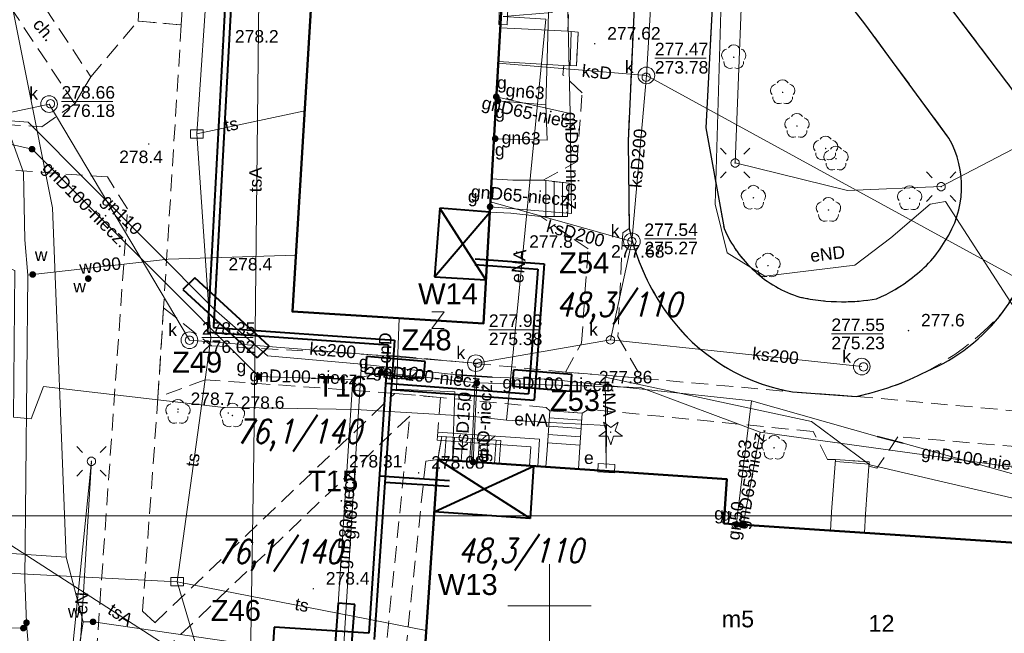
# Model space of a CAD drawing. Extents: x 0 to 6568752, y 0 to 5584302.
# Tile 37 of 57: x 6568468 to 6568527, y 5584098 to 5584135. Entities that reach past the tile are written whole.
import ezdxf
from ezdxf.enums import TextEntityAlignment as Align

# ---------------------------------------------------------------- set-up
doc = ezdxf.new("R2010")
doc.units = 0
doc.header["$PDSIZE"] = 0.75
for name, pattern in [('GAK', [3.5, 2, -0.7, 0.1, -0.7]), ('PRZER2-1', [1.5, 1, -0.5]), ('PRZER3-1', [2, 1.5, -0.5])]:
    doc.linetypes.add(name, pattern=pattern)
doc.layers.get('0').update_dxf_attribs({"linetype": 'CONTINUOUS'})
doc.layers.get('Defpoints').update_dxf_attribs({"linetype": 'CONTINUOUS'})
for name, color, linetype, lineweight in [('alarm', 51, 'CONTINUOUS', 50), ('EGBS', 7, 'CONTINUOUS', 18), ('EGBU', 7, 'CONTINUOUS', 50), ('EGBU_O', 7, 'CONTINUOUS', 50), ('GEPADR_O', 7, 'CONTINUOUS', 18), ('GEPPHC', 7, 'CONTINUOUS', 18), ('GUPPRZ_O', 7, 'CONTINUOUS', 18), ('OTDN', 7, 'CONTINUOUS', 18), ('OTKC', 7, 'CONTINUOUS', 18), ('OTKC_O', 7, 'CONTINUOUS', 18), ('OTKJ', 7, 'CONTINUOUS', 18), ('OTKK', 7, 'CONTINUOUS', 25), ('OTRN', 7, 'CONTINUOUS', 13), ('OTRN_O', 7, 'CONTINUOUS', 13), ('OTRS', 7, 'CONTINUOUS', 13), ('OTRS_O', 7, 'CONTINUOUS', 13), ('ramka sekcji', 7, 'CONTINUOUS', 18), ('siec', 7, 'GAK', 70), ('SUEO', 7, 'CONTINUOUS', 18), ('SULO', 7, 'CONTINUOUS', 35), ('SUPK', 7, 'CONTINUOUS', 18), ('SUPW', 7, 'CONTINUOUS', 18), ('SUPW_O', 7, 'CONTINUOUS', 18)]:
    doc.layers.add(name, color=color, linetype=linetype, lineweight=lineweight)
for name, color, linetype, lineweight, true_color in [('OTZG', 7, 'CONTINUOUS', 18, 0x008000), ('OTZL', 7, 'CONTINUOUS', 18, 0x008000), ('SUCP', 7, 'CONTINUOUS', 18, 0xd200d2), ('SUCP_O', 7, 'CONTINUOUS', 18, 0xd200d2), ('SUEP', 1, 'CONTINUOUS', 18, 0xff0000), ('SUEP_O', 1, 'CONTINUOUS', 18, 0xff0000), ('SUES', 1, 'CONTINUOUS', 18, 0xff0000), ('SUES_O', 1, 'CONTINUOUS', 18, 0xff0000), ('SUGP', 7, 'CONTINUOUS', 18, 0xbfbf00), ('SUGP_O', 7, 'CONTINUOUS', 18, 0xbfbf00), ('SUGU', 7, 'CONTINUOUS', 18, 0xbfbf00), ('SUGU_O', 7, 'CONTINUOUS', 18, 0xbfbf00), ('SUGW', 7, 'CONTINUOUS', 18, 0xbfbf00), ('SUGW_O', 7, 'CONTINUOUS', 18, 0xbfbf00), ('SUKP', 7, 'CONTINUOUS', 18, 0x803300), ('SUKP_O', 7, 'CONTINUOUS', 18, 0x803300), ('SUKS', 7, 'CONTINUOUS', 18, 0x803300), ('SUKS_O', 7, 'CONTINUOUS', 18, 0x803300), ('SUTP', 7, 'CONTINUOUS', 18, 0xff9100), ('SUTP_O', 7, 'CONTINUOUS', 18, 0xff9100), ('SUWP', 5, 'CONTINUOUS', 18, 0x0000ff), ('SUWP_O', 5, 'CONTINUOUS', 18, 0x0000ff), ('SUWW', 5, 'CONTINUOUS', 18, 0x0000ff), ('SUWW_O', 5, 'CONTINUOUS', 18, 0x0000ff)]:
    doc.layers.add(name, color=color, linetype=linetype, lineweight=lineweight, true_color=true_color)
doc.styles.add('Arial', font='arial.ttf')
doc.styles.add('GEO-INFO', font='arial.ttf')
doc.styles.add('UZBROJENIE', font='SIMPLEX.shx', dxfattribs={"width": 0.8, "oblique": 15.00003, "height": 0.9})
doc.dimstyles.get("Standard").update_dxf_attribs({"dimtxt": 0.18, "dimasz": 0.18, "dimexe": 0.18, "dimexo": 0.0625, "dimgap": 0.09, "dimtad": 0, "dimtih": 1, "dimtoh": 1, "dimdec": 4, "dimzin": 0, "dimdsep": 46, "dimtxsty": 'Standard', "dimcen": 0.09, "dimadec": 0, "dimazin": 0, "dimtfac": 1, "dimtdec": 4, "dimtofl": 0, "dimtmove": 0, "dimatfit": 3, "dimfxl": 0, "dimtolj": 1, "dimtzin": 0, "dimarcsym": 0})

# ---------------------------------------------------------------- blocks, each defined once
blk = doc.blocks.new('D_GSPRDL1')
blk.add_hatch(color=0).paths.add_polyline_path([(0, -0.045), (0.013906, -0.042798), (0.02645, -0.036406), (0.036406, -0.02645), (0.042798, -0.013906), (0.045, 0), (0.042798, 0.013906), (0.036406, 0.02645), (0.02645, 0.036406), (0.013906, 0.042798), (0, 0.045), (-0.013906, 0.042798), (-0.02645, 0.036406), (-0.036406, 0.02645), (-0.042798, 0.013906), (-0.045, 0), (-0.042798, -0.013906), (-0.036406, -0.02645), (-0.02645, -0.036406), (-0.013906, -0.042798)])
at = {"color": 0}
for points in [[(-0.324277, 0.563333), (-0.240553, 0.662679), (-0.127956, 0.727494), (0, 0.75), (0.127956, 0.727494), (0.240553, 0.662679), (0.324277, 0.563333)], [(-0.635969, -0.134326), (-0.70458, -0.024001), (-0.731429, 0.103115), (-0.713292, 0.231763), (-0.652348, 0.346501), (-0.55591, 0.433559), (-0.435555, 0.482485)], [(0.435555, 0.482485), (0.55591, 0.433559), (0.652348, 0.346501), (0.713292, 0.231763), (0.731429, 0.103115), (0.70458, -0.024001), (0.635969, -0.134326)], [(-0.068773, -0.646351), (-0.194901, -0.677512), (-0.324092, -0.663766), (-0.440839, -0.606763), (-0.531129, -0.513345), (-0.584125, -0.394725), (-0.593465, -0.265141)], [(0.593465, -0.265141), (0.584125, -0.394725), (0.531129, -0.513345), (0.440839, -0.606763), (0.324092, -0.663766), (0.194901, -0.677512), (0.068773, -0.646351)]]:
    blk.add_lwpolyline(points, dxfattribs=at)
blk = doc.blocks.new('D_GSPRDI1')
blk.add_hatch(color=0).paths.add_polyline_path([(0, -0.045), (0.013906, -0.042798), (0.02645, -0.036406), (0.036406, -0.02645), (0.042798, -0.013906), (0.045, 0), (0.042798, 0.013906), (0.036406, 0.02645), (0.02645, 0.036406), (0.013906, 0.042798), (0, 0.045), (-0.013906, 0.042798), (-0.02645, 0.036406), (-0.036406, 0.02645), (-0.042798, 0.013906), (-0.045, 0), (-0.042798, -0.013906), (-0.036406, -0.02645), (-0.02645, -0.036406), (-0.013906, -0.042798)])
at = {"color": 0}
blk.add_lwpolyline([(0.272471, 0.088531), (0.713338, -0.231778), (0.168396, -0.231778), (0, -0.750048), (-0.168396, -0.231778), (-0.713338, -0.231778), (-0.272471, 0.088531), (-0.440867, 0.606801), (0, 0.286493), (0.440867, 0.606801)], close=True, dxfattribs=at)
blk = doc.blocks.new('D_GSPWPN1')
blk.add_hatch(color=0).paths.add_polyline_path([(-0.045, 0), (-0.043467, -0.011647), (-0.038971, -0.0225), (-0.03182, -0.03182), (-0.0225, -0.038971), (-0.011647, -0.043467), (0, -0.045), (0.011647, -0.043467), (0.0225, -0.038971), (0.03182, -0.03182), (0.038971, -0.0225), (0.043467, -0.011647), (0.045, 0), (0.043467, 0.011647), (0.038971, 0.0225), (0.03182, 0.03182), (0.0225, 0.038971), (0.011647, 0.043467), (0, 0.045), (-0.011647, 0.043467), (-0.0225, 0.038971), (-0.03182, 0.03182), (-0.038971, 0.0225), (-0.043467, 0.011647)])
blk = doc.blocks.new('D_GSPWPS1')
blk.add_hatch(color=0).paths.add_polyline_path([(-0.045, 0), (-0.043467, -0.011647), (-0.038971, -0.0225), (-0.03182, -0.03182), (-0.0225, -0.038971), (-0.011647, -0.043467), (0, -0.045), (0.011647, -0.043467), (0.0225, -0.038971), (0.03182, -0.03182), (0.038971, -0.0225), (0.043467, -0.011647), (0.045, 0), (0.043467, 0.011647), (0.038971, 0.0225), (0.03182, 0.03182), (0.0225, 0.038971), (0.011647, 0.043467), (0, 0.045), (-0.011647, 0.043467), (-0.0225, 0.038971), (-0.03182, 0.03182), (-0.038971, 0.0225), (-0.043467, 0.011647)])
blk = doc.blocks.new('D_GUPIKP1_3')
at = {"color": 0}
blk.add_lwpolyline([(0.375, -0.25), (-0.375, -0.25), (-0.375, 0.25), (0.375, 0.25)], close=True, dxfattribs=at)
blk = doc.blocks.new('D_GUPWZA1')
blk.add_hatch(color=0).paths.add_polyline_path([(-0.2, 0), (-0.193185, -0.051764), (-0.173205, -0.1), (-0.141421, -0.141421), (-0.1, -0.173205), (-0.051764, -0.193185), (0, -0.2), (0.051764, -0.193185), (0.1, -0.173205), (0.141421, -0.141421), (0.173205, -0.1), (0.193185, -0.051764), (0.2, 0), (0.193185, 0.051764), (0.173205, 0.1), (0.141421, 0.141421), (0.1, 0.173205), (0.051764, 0.193185), (0, 0.2), (-0.051764, 0.193185), (-0.1, 0.173205), (-0.141421, 0.141421), (-0.173205, 0.1), (-0.193185, 0.051764)])
blk = doc.blocks.new('D_GUPESE1')
at = {"color": 0}
blk.add_lwpolyline([(-0.5, -0.25), (-0.5, 0.25), (0.5, 0.25), (0.5, -0.25)], close=True, dxfattribs=at)
blk = doc.blocks.new('D_GUPIWZ1_1')
at = {"color": 0}
blk.add_lwpolyline([(0, 0.25), (0.064705, 0.241481), (0.125, 0.216506), (0.176777, 0.176777), (0.216506, 0.125), (0.241481, 0.064705), (0.25, 0), (0.241481, -0.064705), (0.216506, -0.125), (0.176777, -0.176777), (0.125, -0.216506), (0.064705, -0.241481), (0, -0.25), (-0.064705, -0.241481), (-0.125, -0.216506), (-0.176777, -0.176777), (-0.216506, -0.125), (-0.241481, -0.064705), (-0.25, 0), (-0.241481, 0.064705), (-0.216506, 0.125), (-0.176777, 0.176777), (-0.125, 0.216506), (-0.064705, 0.241481)], close=True, dxfattribs=at)
blk = doc.blocks.new('D_GUPKSD1_1')
at = {"color": 0}
blk.add_lwpolyline([(0, 0.25), (0.064705, 0.241481), (0.125, 0.216506), (0.176777, 0.176777), (0.216506, 0.125), (0.241481, 0.064705), (0.25, 0), (0.241481, -0.064705), (0.216506, -0.125), (0.176777, -0.176777), (0.125, -0.216506), (0.064705, -0.241481), (0, -0.25), (-0.064705, -0.241481), (-0.125, -0.216506), (-0.176777, -0.176777), (-0.216506, -0.125), (-0.241481, -0.064705), (-0.25, 0), (-0.241481, 0.064705), (-0.216506, 0.125), (-0.176777, 0.176777), (-0.125, 0.216506), (-0.064705, 0.241481)], close=True, dxfattribs=at)
blk = doc.blocks.new('D_GUPGZA1')
blk.add_hatch(color=0).paths.add_polyline_path([(-0.2, 0), (-0.193185, -0.051764), (-0.173205, -0.1), (-0.141421, -0.141421), (-0.1, -0.173205), (-0.051764, -0.193185), (0, -0.2), (0.051764, -0.193185), (0.1, -0.173205), (0.141421, -0.141421), (0.173205, -0.1), (0.193185, -0.051764), (0.2, 0), (0.193185, 0.051764), (0.173205, 0.1), (0.141421, 0.141421), (0.1, 0.173205), (0.051764, 0.193185), (0, 0.2), (-0.051764, 0.193185), (-0.1, 0.173205), (-0.141421, 0.141421), (-0.173205, 0.1), (-0.193185, 0.051764)])
blk = doc.blocks.new('D_GUPGUT1')
blk.add_hatch(color=0).paths.add_polyline_path([(-0.2, 0), (-0.193185, -0.051764), (-0.173205, -0.1), (-0.141421, -0.141421), (-0.1, -0.173205), (-0.051764, -0.193185), (0, -0.2), (0.051764, -0.193185), (0.1, -0.173205), (0.141421, -0.141421), (0.173205, -0.1), (0.193185, -0.051764), (0.2, 0), (0.193185, 0.051764), (0.173205, 0.1), (0.141421, 0.141421), (0.1, 0.173205), (0.051764, 0.193185), (0, 0.2), (-0.051764, 0.193185), (-0.1, 0.173205), (-0.141421, 0.141421), (-0.173205, 0.1), (-0.193185, 0.051764)])
blk = doc.blocks.new('D_GEPPHC1')
at = {"color": 0}
blk.add_lwpolyline([(-0.375, 0.5), (0.375, 0.5), (-0.375, -0.5), (0.375, -0.5)], dxfattribs=at)
blk = doc.blocks.new('D_ODTN_1')
at = {"color": 0}
for points in [[(-0.5, -0.25), (0, 0.25)], [(0, -0.25), (0.5, 0.25)]]:
    blk.add_lwpolyline(points, dxfattribs=at)
blk = doc.blocks.new('D_GSLDSO2')
at = {"color": 0}
blk.add_lwpolyline([(0, 0.25), (0, -0.25)], dxfattribs=at)
blk = doc.blocks.new('D_GUPELA2')
blk.add_hatch(color=0).paths.add_polyline_path([(-0.001087, 0.044987), (0.011881, 0.043403), (0.021281, 0.03965), (0.030065, 0.033482), (0.038133, 0.023893), (0.043117, 0.012881), (0.044986, 0.001113), (0.044323, -0.007777), (0.040557, -0.019497), (0.033417, -0.030138), (0.024849, -0.037517), (0.013788, -0.042836), (0.002013, -0.044955), (-0.00982, -0.043916), (-0.020466, -0.040077), (-0.029541, -0.033946), (-0.036867, -0.025804), (-0.04187, -0.01649), (-0.04461, -0.005909), (-0.044532, 0.006476), (-0.041285, 0.017903), (-0.034764, 0.028574), (-0.024479, 0.03776), (-0.013449, 0.042943)])
at = {"color": 0}
for points in [[(-0.883883, 0.883883), (-0.53033, 0.53033)], [(0.883883, 0.883883), (0.53033, 0.53033)], [(-0.883883, -0.883883), (-0.53033, -0.53033)], [(0.883883, -0.883883), (0.53033, -0.53033)]]:
    blk.add_lwpolyline(points, dxfattribs=at)
blk = doc.blocks.new('D_GUPELA1')
at = {"color": 0}
blk.add_lwpolyline([(0, 0.25), (0.064705, 0.241481), (0.125, 0.216506), (0.176777, 0.176777), (0.216506, 0.125), (0.241481, 0.064705), (0.25, 0), (0.241481, -0.064705), (0.216506, -0.125), (0.176777, -0.176777), (0.125, -0.216506), (0.064705, -0.241481), (0, -0.25), (-0.064705, -0.241481), (-0.125, -0.216506), (-0.176777, -0.176777), (-0.216506, -0.125), (-0.241481, -0.064705), (-0.25, 0), (-0.241481, 0.064705), (-0.216506, 0.125), (-0.176777, 0.176777), (-0.125, 0.216506), (-0.064705, 0.241481)], close=True, dxfattribs=at)
blk = doc.blocks.new('*D45')
at = {"layer": 'Defpoints', "color": 0, "lineweight": 40}
for p in [(6568647.5, 5584150), (6568650, 5584150), (0, 0)]:
    blk.add_point(p, dxfattribs=at)
at = {"layer": 'ramka sekcji', "color": 0, "lineweight": -2}
blk.add_line((6568649.938, 5584150), (6568647.5, 5584150), dxfattribs=at)
at = {"layer": 'ramka sekcji', "color": 0, "insert": (6568644.106, 5584150), "char_height": 0.75, "attachment_point": 5, "style": 'GEO-INFO'}
blk.add_mtext('\\A1;5584150.0000', dxfattribs=at)
blk = doc.blocks.new('*D46')
at = {"layer": 'Defpoints', "color": 0, "lineweight": 40}
for p in [(6568650, 5584152.5), (6568650, 5584150), (0, 0)]:
    blk.add_point(p, dxfattribs=at)
at = {"layer": 'ramka sekcji', "color": 0, "lineweight": -2}
blk.add_line((6568650, 5584150.062), (6568650, 5584152.5), dxfattribs=at)
at = {"layer": 'ramka sekcji', "color": 0, "insert": (6568650, 5584155.896), "char_height": 0.75, "attachment_point": 5, "rotation": 90, "style": 'GEO-INFO'}
blk.add_mtext('\\A1;6568650.0000', dxfattribs=at)

msp = doc.modelspace()

# ---------------------------------------------------------------- linework, layer by layer
at = {"layer": 'EGBS', "color": 0, "linetype": 'Continuous', "lineweight": 18, "elevation": 10.18}
for points in [[(6568501.73, 5584134.44), (6568501.62, 5584132.41), (6568500.87, 5584132.43), (6568498.2, 5584132.6), (6568496.93479, 5584132.66956), (6568497.04907, 5584134.69982), (6568498.32, 5584134.63), (6568501.1, 5584134.49)], [(6568501.19, 5584125.36), (6568501.08, 5584123.37), (6568499.48, 5584123.37), (6568497.69, 5584123.56), (6568496.42596, 5584123.62946), (6568496.53799, 5584125.61982), (6568497.8, 5584125.55), (6568499.63, 5584125.54)], [(6568500.03, 5584111.7), (6568501.97, 5584111.57), (6568501.81, 5584109.22), (6568501.73786, 5584108.20101), (6568499.79638, 5584108.33209), (6568499.86, 5584109.35)], [(6568496.98553, 5584108.52185), (6568497.08, 5584109.92), (6568493.54, 5584110.16), (6568493.31, 5584108.77)], [(6568517.17, 5584108.77), (6568519.19, 5584108.63), (6568519.17, 5584108.37), (6568518.97, 5584105.49), (6568518.89587, 5584104.372), (6568516.85527, 5584104.50713), (6568516.93, 5584105.63)]]:
    msp.add_lwpolyline(points, close=True, dxfattribs=at)
for points in [[(6568501.245, 5584132.42), (6568501.29978, 5584134.47414)], [(6568499.78, 5584123.37), (6568499.78, 5584125.52269)], [(6568500.28, 5584123.37), (6568500.28, 5584125.465)], [(6568500.78, 5584123.37), (6568500.78, 5584125.40731)], [(6568501.94095, 5584111.14327), (6568499.99929, 5584111.27547)], [(6568501.90698, 5584110.64442), (6568499.96321, 5584110.77676)], [(6568493.81344, 5584110.14146), (6568493.71858, 5584108.74242)], [(6568494.31229, 5584110.10764), (6568494.21745, 5584108.70874)], [(6568494.81115, 5584110.07382), (6568494.71631, 5584108.67506)], [(6568495.31, 5584110.04), (6568495.21518, 5584108.64138)], [(6568495.80885, 5584110.00618), (6568495.71404, 5584108.6077)], [(6568496.30771, 5584109.97236), (6568496.21291, 5584108.57402)], [(6568496.80656, 5584109.93854), (6568496.71177, 5584108.54034)], [(6568501.87302, 5584110.14558), (6568499.92714, 5584110.27806)], [(6568501.83905, 5584109.64673), (6568499.89106, 5584109.77936)], [(6568519.18, 5584108.5), (6568517.16123, 5584108.65529)]]:
    msp.add_lwpolyline(points, dxfattribs=at)
at = {"layer": 'EGBU', "color": 0, "linetype": 'Continuous', "lineweight": 50, "elevation": 10.18}
for points in [[(6568496.52, 5584141.34), (6568497.42, 5584141.29), (6568496.05, 5584116.95), (6568484.59, 5584117.66), (6568486.08, 5584142.04), (6568485.1, 5584142.15), (6568487.14, 5584176.5), (6568498.559, 5584175.81176)], [(6568510.47, 5584104.93), (6568530.1, 5584103.63), (6568529.29, 5584092.09), (6568509.6, 5584093.44), (6568509.79, 5584095.95), (6568492.52, 5584097.26), (6568493.31, 5584108.77), (6568510.64, 5584107.6)]]:
    msp.add_lwpolyline(points, close=True, dxfattribs=at)
at = {"layer": 'GUPPRZ_O', "color": 0, "linetype": 'Continuous', "lineweight": 13, "elevation": 10.8, "flags": 128}
for points in [[(6568506.32916, 5584132.87441), (6568509.40916, 5584132.87441)], [(6568470.7413, 5584130.27148), (6568473.8213, 5584130.27148)], [(6568505.7, 5584122.02554), (6568508.78, 5584122.02554)], [(6568496.37358, 5584116.56618), (6568499.45358, 5584116.56618)], [(6568479.16041, 5584116.09707), (6568482.24041, 5584116.09707)], [(6568516.91677, 5584116.32174), (6568519.99677, 5584116.32174)]]:
    msp.add_lwpolyline(points, dxfattribs=at)
at = {"layer": 'OTDN', "color": 0, "linetype": 'Continuous', "lineweight": 18, "elevation": 10.18}
for points in [[(6568498.80705, 5584108.39884), (6568498.8838, 5584109.53801), (6568493.27255, 5584109.93061)], [(6568499.30592, 5584108.36523), (6568499.4162, 5584110.00199), (6568493.30745, 5584110.42939)]]:
    msp.add_lwpolyline(points, dxfattribs=at)
at = {"layer": 'OTKC', "color": 0, "linetype": 'PRZER2-1', "lineweight": 18, "elevation": 10.18}
msp.add_lwpolyline([(6568437.76, 5584180.94), (6568435.75, 5584181.1), (6568435.99, 5584184.59), (6568437.3, 5584183.48), (6568491.91, 5584180.66), (6568492.67, 5584180.62), (6568503.53, 5584180.07), (6568503.48, 5584177.51), (6568481.62, 5584178.62), (6568480.55, 5584177.7), (6568477.92, 5584134.87), (6568475.33, 5584135.1), (6568477.08, 5584164.07), (6568468.54, 5584164.7), (6568465.7, 5584166.83), (6568467.01, 5584179.39), (6568439.97843, 5584180.94735), (6568472.49, 5584131.76), (6568471.53, 5584130.13)], close=True, dxfattribs=at)
for points in [[(6568505.24, 5584139.54), (6568504.73, 5584127.9), (6568504.79, 5584122.65), (6568504.4, 5584122.39), (6568504.11, 5584116.17), (6568505.54, 5584113.65), (6568500.96, 5584114.03), (6568501.93, 5584115.77), (6568502.32, 5584121.43), (6568499.48, 5584123.37), (6568501.08, 5584123.37), (6568501.19, 5584125.36), (6568499.63, 5584125.54), (6568501.66, 5584126.67), (6568501.96, 5584130.8), (6568500.81, 5584131.88), (6568500.87, 5584132.43), (6568501.62, 5584132.41), (6568501.73, 5584134.44), (6568501.1, 5584134.49), (6568501.89, 5584149.48)], [(6568393.35, 5584126.66), (6568412.9, 5584130.6), (6568423.13, 5584132.34), (6568425.75, 5584131.49), (6568435.35, 5584130.8), (6568441.83, 5584130.47), (6568469.55, 5584128.76), (6568471.53, 5584130.13), (6568472.49, 5584131.76), (6568475.33, 5584135.1), (6568477.92, 5584134.87), (6568476.86, 5584117.88), (6568476.52, 5584112.51), (6568475.6, 5584099.68), (6568476.34, 5584098.98), (6568490.73, 5584112.75), (6568493.47, 5584112.5), (6568493.29, 5584110.18), (6568493.54, 5584110.16), (6568493.31, 5584108.77), (6568492.58, 5584108.67), (6568489.26, 5584077.14)], [(6568472.72, 5584095.56), (6568474.7, 5584123.83), (6568473.49, 5584125.74), (6568458.66, 5584126.8)], [(6568540.15, 5584108.52), (6568520.91, 5584110.15), (6568519.64, 5584108.25), (6568519.17, 5584108.37), (6568519.19, 5584108.63), (6568517.17, 5584108.77), (6568516.69, 5584108.78), (6568515.83, 5584110.46), (6568502.37, 5584111.8), (6568501.97, 5584111.57), (6568500.03, 5584111.7), (6568499.81, 5584111.91), (6568493.47, 5584112.5), (6568490.73, 5584112.75), (6568479.35, 5584113.57), (6568476.52, 5584112.51), (6568476.86, 5584117.88), (6568479.73, 5584115.61), (6568491.01268, 5584114.97983), (6568500.96, 5584114.03), (6568505.54, 5584113.65), (6568514.58, 5584112.84), (6568518.41, 5584112.57), (6568540.29, 5584110.57)], [(6568488.13, 5584077.21), (6568491.62, 5584111.39), (6568475.99, 5584096.46)]]:
    msp.add_lwpolyline(points, dxfattribs=at)
at = {"layer": 'OTKJ', "color": 0, "linetype": 'PRZER3-1', "lineweight": 18, "elevation": 10.18}
msp.add_lwpolyline([(6568511.07, 5584177.33), (6568510.51, 5584157.83), (6568511.13, 5584153.58), (6568512.64, 5584151), (6568527.44, 5584131.44, -0.09884493), (6568529.29, 5584127.62, -0.08496392), (6568529.58, 5584123.78, -0.07298816), (6568528.58, 5584120.07, -0.06310661), (6568527.22, 5584117.66, -0.16159759), (6568518.41, 5584112.57), (6568514.58, 5584112.84, -0.14325874), (6568508.68, 5584115.73, -0.15163411), (6568504.79, 5584122.65), (6568504.73, 5584127.9), (6568505.24, 5584139.54), (6568503.53, 5584140.77), (6568505.45, 5584174.48)], format="xyb", dxfattribs=at)
msp.add_lwpolyline([(6568511.09, 5584144.55), (6568510.15, 5584143.16), (6568509.39, 5584128.7), (6568510.48, 5584122.64, 0.10676815), (6568512.3, 5584120.1, 0.11472811), (6568515.03, 5584118.53, 0.05454501), (6568517.53, 5584118.25, 0.04324792), (6568519.63, 5584118.43, 0.06991256), (6568521.78, 5584119.71, 0.10296959), (6568523.74, 5584121.9, 0.28218486), (6568523.96, 5584128.08), (6568518.93, 5584134.93), (6568512.1, 5584143.67)], format="xyb", close=True, dxfattribs=at)
at = {"layer": 'OTKK', "color": 0, "linetype": 'Continuous', "lineweight": 25, "elevation": 10.18}
msp.add_lwpolyline([(6568436.47, 5584226.47, -0.48575719), (6568442.88, 5584228.95), (6568499.5, 5584209.57), (6568502.26, 5584208.44), (6568505.31, 5584207.06), (6568507.65, 5584204.8), (6568508.65, 5584199.4), (6568507.32, 5584175.37), (6568505.45, 5584174.48), (6568503.53, 5584140.77), (6568505.24, 5584139.54), (6568504.73, 5584127.9), (6568504.79, 5584122.65, 0.08997537), (6568506.61, 5584118.23, 0.21509551), (6568514.58, 5584112.84), (6568518.41, 5584112.57, 0.06950968), (6568522.62, 5584114.07, 0.13495358), (6568527.22, 5584117.66, 0.05243036), (6568528.58, 5584120.07, 0.08477307), (6568529.58, 5584123.78, 0.19005271), (6568527.44, 5584131.44), (6568512.64, 5584151), (6568511.13, 5584153.58), (6568510.51, 5584157.83)], format="xyb", dxfattribs=at)
msp.add_lwpolyline([(6568511.09, 5584144.55), (6568510.15, 5584143.16), (6568509.39, 5584128.7), (6568510.48, 5584122.64, 0.10676815), (6568512.3, 5584120.1, 0.11472811), (6568515.03, 5584118.53, 0.05454501), (6568517.53, 5584118.25, 0.04324792), (6568519.63, 5584118.43, 0.06991256), (6568521.78, 5584119.71, 0.10296959), (6568523.74, 5584121.9, 0.28218486), (6568523.96, 5584128.08), (6568518.93, 5584134.93), (6568512.1, 5584143.67)], format="xyb", close=True, dxfattribs=at)
at = {"layer": 'ramka sekcji', "color": 0}
for q in [(6568500, 5584102.5), (6568497.5, 5584100), (6568500, 5584097.5), (6568502.5, 5584100)]:
    msp.add_line((6568500, 5584100), q, dxfattribs=at)
at = {"layer": 'siec', "linetype": 'ByBlock', "lineweight": 40}
for p, q in [((6568482.84126, 5584178.47686), (6568479.49409, 5584116.42402)), ((6568483.1733, 5584178.10696), (6568479.86083, 5584116.6974)), ((6568493.43817, 5584123.86105), (6568493.11896, 5584119.743)), ((6568493.11896, 5584119.743), (6568496.42596, 5584123.62946)), ((6568496.42596, 5584123.62946), (6568493.43817, 5584123.86105)), ((6568496.19745, 5584119.56973), (6568493.43817, 5584123.86105)), ((6568495.554, 5584120.83024), (6568499.69229, 5584120.52156)), ((6568495.52797, 5584120.48121), (6568499.31327, 5584120.19886)), ((6568499.31327, 5584120.19886), (6568498.75524, 5584112.7177)), ((6568499.69229, 5584120.52156), (6568499.08249, 5584112.34635)), ((6568493.11896, 5584119.743), (6568496.19745, 5584119.56973)), ((6568479.49409, 5584116.42402), (6568490.33579, 5584115.66212)), ((6568479.86083, 5584116.6974), (6568490.70678, 5584115.93527)), ((6568490.70678, 5584115.93527), (6568489.48827, 5584097.97938)), ((6568490.33579, 5584115.66212), (6568489.16102, 5584098.35074)), ((6568490.17939, 5584113.35738), (6568498.75524, 5584112.7177)), ((6568490.50664, 5584112.98602), (6568499.08249, 5584112.34635)), ((6568498.84328, 5584105.23945), (6568493.34587, 5584108.76406)), ((6568493.09476, 5584105.63401), (6568499.05649, 5584108.38204)), ((6568499.05649, 5584108.38204), (6568498.84328, 5584105.23945)), ((6568494.00392, 5584107.505), (6568489.8004, 5584107.77269)), ((6568493.98022, 5584107.1558), (6568490.12764, 5584107.40115)), ((6568498.84328, 5584105.23945), (6568493.09476, 5584105.63401)), ((6568483.4914, 5584098.70965), (6568482.86546, 5584088.79554)), ((6568489.16102, 5584098.35074), (6568483.4914, 5584098.70965))]:
    msp.add_line(p, q, dxfattribs=at)
at = {"layer": 'siec', "color": 1, "linetype": 'ByBlock', "lineweight": 40}
for p, q in [((6568478.7306, 5584119.67839, 10.14), (6568478.0147, 5584118.97783, 10.14)), ((6568483.19478, 5584115.58004, 10.14), (6568478.7306, 5584119.67839, 10.14)), ((6568478.0147, 5584118.97783, 10.14), (6568482.47889, 5584114.87948, 10.14)), ((6568483.19478, 5584115.58004, 10.14), (6568482.47889, 5584114.87948, 10.14)), ((6568488.97253, 5584113.96942, 10.14), (6568489.0576, 5584114.96745, 10.14)), ((6568492.54495, 5584114.67019, 10.14), (6568489.0576, 5584114.96745, 10.14)), ((6568492.45988, 5584113.67216, 10.14), (6568492.54495, 5584114.67019, 10.14)), ((6568497.77973, 5584113.17275, 10.14), (6568497.8648, 5584114.17078, 10.14)), ((6568501.35215, 5584113.87351, 10.14), (6568497.8648, 5584114.17078, 10.14)), ((6568488.97253, 5584113.96942, 10.14), (6568492.45988, 5584113.67216, 10.14)), ((6568501.26708, 5584112.87548, 10.14), (6568501.35215, 5584113.87351, 10.14)), ((6568497.77973, 5584113.17275, 10.14), (6568501.26708, 5584112.87548, 10.14)), ((6568487.33016, 5584100.14628, 10.14), (6568487.07283, 5584096.65575, 10.14)), ((6568488.3291, 5584100.07264, 10.14), (6568487.33016, 5584100.14628, 10.14)), ((6568488.07177, 5584096.58211, 10.14), (6568488.3291, 5584100.07264, 10.14))]:
    msp.add_line(p, q, dxfattribs=at)
at = {"layer": 'siec', "linetype": 'ByBlock', "lineweight": 20}
msp.add_line((6568238.01967, 5584105.39829), (6568734.39713, 5584105.39829), dxfattribs=at)
at = {"layer": 'SUCP', "color": 0, "linetype": 'Continuous', "lineweight": 18, "elevation": 10.14}
msp.add_lwpolyline([(6568494.1954, 5584108.71022), (6568494.32489, 5584112.84257), (6568490.83889, 5584113.01048), (6568490.99405, 5584117.26324)], dxfattribs=at)
at = {"layer": 'SUEP', "color": 0, "linetype": 'Continuous', "lineweight": 18, "elevation": 10.14}
for points in [[(6568513.84, 5584184.74), (6568513.42, 5584175.82), (6568512.75, 5584162.24), (6568512.75, 5584153.66), (6568511.73, 5584141.53), (6568511.14, 5584126.58), (6568517.89, 5584124.93), (6568523.5, 5584125.16), (6568531.17, 5584129.17), (6568537.04, 5584112.01), (6568538.56, 5584099.8), (6568554.87, 5584098.16), (6568555.17, 5584096.89)], [(6568523.75545, 5584124.26244), (6568522.83243, 5584124.10354), (6568520.47451, 5584122.08142), (6568518.31403, 5584120.45511), (6568512.92482, 5584119.79111), (6568510.66228, 5584121.19656), (6568509.95275, 5584124.10557), (6568510.41572, 5584140.45381), (6568510.60784, 5584142.17749), (6568510.77512, 5584140.55569), (6568511.50349, 5584140.71084), (6568512.72945, 5584139.63456), (6568513.92201, 5584141.22705), (6568513.7854, 5584142.43738), (6568515.18867, 5584146.45777), (6568514.624, 5584152.63497), (6568512.47933, 5584159.03483), (6568511.24802, 5584160.59149), (6568512.55599, 5584162.55209), (6568514.97262, 5584181.98672)], [(6568500.93602, 5584164.42151), (6568500.15741, 5584135.60926), (6568497.23, 5584135.38), (6568499.79247, 5584135.21452), (6568497.43263, 5584111.14226)], [(6568443.65225, 5584125.60042), (6568455.08447, 5584124.95067), (6568467.94072, 5584120.1213), (6568467.86492, 5584111.3132), (6568468.91648, 5584111.22184), (6568469.64956, 5584113.15943), (6568480.30241, 5584111.9136), (6568488.37475, 5584111.7786), (6568495.46762, 5584111.36396), (6568497.43263, 5584111.14226)], [(6568543.04895, 5584097.72899), (6568539.48763, 5584100.91335), (6568534.41875, 5584107.77857), (6568523.75545, 5584124.26244)], [(6568503.34985, 5584113.7187), (6568503.41, 5584108.26)], [(6568540.34378, 5584103.54458), (6568519.21387, 5584108.4567), (6568515.71516, 5584111.05182), (6568503.34985, 5584113.7187)], [(6568497.43263, 5584111.14226), (6568503.42723, 5584110.81947), (6568503.41, 5584108.26)], [(6568469.90566, 5584078.94508), (6568471.50229, 5584091.62664), (6568472.53, 5584108.67), (6568471.33, 5584096.82), (6568465.16, 5584089.99), (6568454.64, 5584080.16), (6568433.18, 5584081.43), (6568430.13, 5584076.26), (6568437.23, 5584075.62), (6568458.39, 5584074.07), (6568485.96, 5584072.19), (6568490, 5584072.02)]]:
    msp.add_lwpolyline(points, dxfattribs=at)
at = {"layer": 'SUGP', "linetype": 'Continuous', "lineweight": 18, "elevation": 10.14}
for points in [[(6568502.76, 5584190.94), (6568501.4, 5584174.19), (6568500.55, 5584156.26), (6568499.78, 5584130.07)], [(6568500.81674, 5584149.00853), (6568501.24345, 5584129.5606), (6568501.32084, 5584123.55716)], [(6568499.78, 5584130.07), (6568499.86, 5584127.96), (6568496.75, 5584128.04)], [(6568501.24345, 5584129.5606), (6568496.81437, 5584130.55706)], [(6568499.78, 5584130.07), (6568496.91, 5584130.31)], [(6568458.83, 5584129.82), (6568459.24, 5584129.71), (6568460.2, 5584129.67), (6568468.74, 5584129.03), (6568479.87, 5584117.82), (6568483.1, 5584115), (6568488.73, 5584114.5), (6568494.42, 5584113.87), (6568496.56, 5584113.72), (6568499.7, 5584113.6), (6568500.52, 5584113.54), (6568512.13, 5584112.31), (6568519.66, 5584110.17), (6568521.23, 5584109.76), (6568528, 5584107.85), (6568532.26, 5584106.05), (6568534.85, 5584104.78), (6568536.97, 5584103.5), (6568540.76, 5584100.95), (6568556.2, 5584098.63), (6568558.41, 5584097.38), (6568559.66, 5584096.55), (6568560.85, 5584096.57), (6568561.32, 5584095.93)], [(6568460.23, 5584129.39), (6568460.36, 5584129.36), (6568468.97, 5584127.41), (6568482.56885, 5584113.75276), (6568488.21736, 5584113.58955)], [(6568501.32084, 5584123.55716), (6568496.44401, 5584123.95016)], [(6568488.73, 5584114.5), (6568487.56, 5584095.8), (6568487.93, 5584093.52), (6568488.49, 5584093.19), (6568493.52, 5584092.67), (6568495.04, 5584092.62), (6568498.08, 5584093.12), (6568498.43, 5584093.61), (6568498.72, 5584094.78), (6568498.72, 5584095.24), (6568498.68, 5584096.34)], [(6568488.21736, 5584113.58955), (6568486.95034, 5584094.26581)], [(6568488.21736, 5584113.58955), (6568489.91, 5584114), (6568495.64566, 5584113.37527), (6568505.4744, 5584113.11106), (6568512.647, 5584110.41918), (6568531.5921, 5584107.80216), (6568534.04564, 5584107.46376), (6568541.62208, 5584097.92971), (6568556.46, 5584097.29)], [(6568495.64566, 5584113.37527), (6568495.42435, 5584108.62725)], [(6568512.13, 5584112.31), (6568511.27, 5584105.31)], [(6568512.647, 5584110.41918), (6568511.62643, 5584104.85342)], [(6568511.27, 5584105.31), (6568511.21804, 5584104.88046)]]:
    msp.add_lwpolyline(points, dxfattribs=at)
at = {"layer": 'SUKP', "color": 0, "linetype": 'Continuous', "lineweight": 18, "elevation": 10.14}
for points in [[(6568505.81597, 5584131.84069), (6568506.71136, 5584146.47849), (6568508.15231, 5584163.10706), (6568509.10985, 5584171.24124), (6568510.57, 5584191.94)], [(6568496.92986, 5584132.58193), (6568505.81597, 5584131.84069)], [(6568503.66204, 5584115.95698), (6568504.95, 5584121.87), (6568505.81597, 5584131.84069)], [(6568623.96972, 5584021.39394), (6568594.36033, 5584047.55093), (6568568.60146, 5584064.77377), (6568545.13518, 5584067.49805), (6568545.4042, 5584110.26428), (6568539.09863, 5584113.61504), (6568505.81597, 5584131.84069)], [(6568503.66204, 5584115.95698), (6568495.58998, 5584114.56325), (6568478.41041, 5584115.94153), (6568469.9913, 5584130.11594), (6568456.60287, 5584127.2528), (6568439.16401, 5584129.01816), (6568422.56041, 5584129.02113), (6568407.91032, 5584128.61621), (6568388.43, 5584114.48)], [(6568496.46072, 5584124.24705), (6568504.95, 5584121.87)], [(6568518.73456, 5584114.35417), (6568503.66204, 5584115.95698)], [(6568495.32006, 5584108.63429), (6568495.58998, 5584114.56325)]]:
    msp.add_lwpolyline(points, dxfattribs=at)
at = {"layer": 'SULO', "color": 0, "linetype": 'Continuous', "lineweight": 35, "elevation": 10.12}
for points in [[(6568496.56, 5584113.72), (6568494.42, 5584113.87)], [(6568500.52, 5584113.54), (6568499.7, 5584113.6)], [(6568521.23, 5584109.76), (6568519.66, 5584110.17)]]:
    msp.add_lwpolyline(points, dxfattribs=at)
at = {"layer": 'SUPK', "color": 0, "linetype": 'Continuous', "lineweight": 18, "elevation": 10.14}
for points in [[(6568505.81597, 5584131.34069, -1), (6568505.81597, 5584132.34069, -1)], [(6568469.9913, 5584129.61594, -1), (6568469.9913, 5584130.61594, -1)], [(6568504.95, 5584121.37, -1), (6568504.95, 5584122.37, -1)], [(6568478.41041, 5584115.44153, -1), (6568478.41041, 5584116.44153, -1)], [(6568495.58998, 5584114.06357, -1), (6568495.58998, 5584115.06293, -1)], [(6568518.73456, 5584113.85417, -1), (6568518.73456, 5584114.85417, -1)]]:
    msp.add_lwpolyline(points, format="xyb", close=True, dxfattribs=at)
at = {"layer": 'SUTP', "color": 0, "linetype": 'Continuous', "lineweight": 18, "elevation": 10.14}
for points in [[(6568449.0163, 5584186.59424), (6568463.26233, 5584184.65765), (6568485.04017, 5584181.84804), (6568483.09482, 5584152.00067), (6568482.63444, 5584141.94396), (6568482.26645, 5584109.20669), (6568482.03767, 5584094.3726)], [(6568422.78851, 5584177.5846), (6568440.83343, 5584178.00514), (6568447.4781, 5584177.83575), (6568463.21599, 5584176.61643), (6568481.35263, 5584175.19801), (6568480.24532, 5584148.99772), (6568478.84974, 5584128.32415), (6568479.69812, 5584116.04413), (6568477.67628, 5584101.43695)], [(6568478.84974, 5584128.32415), (6568485.32617, 5584129.70545)], [(6568482.03767, 5584094.3726), (6568466.43683, 5584104.43236), (6568436.46711, 5584106.56637), (6568425.75835, 5584106.40837), (6568412.10577, 5584108.08259), (6568402.49175, 5584120.7497), (6568380.42882, 5584125.50579)], [(6568403.06601, 5584107.54707), (6568432.98599, 5584105.0814), (6568462.81527, 5584102.20552), (6568477.67628, 5584101.43695)], [(6568477.67628, 5584101.43695), (6568492.60585, 5584098.51082)], [(6568477.67628, 5584101.43695), (6568482.69538, 5584084.47031), (6568512.58946, 5584082.07631), (6568538.45712, 5584081.55457)]]:
    msp.add_lwpolyline(points, dxfattribs=at)
at = {"layer": 'SUWP', "color": 0, "linetype": 'Continuous', "lineweight": 18, "elevation": 10.14}
for points in [[(6568469.60797, 5584083.94642), (6568472.04029, 5584099.03058), (6568471.0239, 5584102.91701), (6568470.20422, 5584123.8972), (6568466.97156, 5584139.96505), (6568465.85696, 5584142.09662), (6568436.13586, 5584177.91194), (6568436.20096, 5584187.07119), (6568440.82398, 5584218.04271)], [(6568439.80763, 5584216.68791), (6568440.17463, 5584209.94211), (6568440.94012, 5584204.09153), (6568440.10086, 5584186.18933), (6568440.32552, 5584183.50202), (6568439.90859, 5584177.05615), (6568451.30852, 5584158.51161), (6568461.39799, 5584140.77024), (6568466.2919, 5584131.96262), (6568468.4488, 5584126.00995), (6568468.54088, 5584121.97083), (6568468.71833, 5584119.84295), (6568468.54351, 5584101.59928), (6568468.63728, 5584098.98029), (6568468.65153, 5584098.65045)], [(6568468.71833, 5584119.84295), (6568469.00779, 5584119.88668), (6568477.12647, 5584120.81136), (6568484.79711, 5584121.04887)], [(6568471.0239, 5584102.91701), (6568422.32755, 5584106.18167), (6568422.56693, 5584113.0239)], [(6568468.65153, 5584098.65045), (6568468.45166, 5584098.65461), (6568458.56808, 5584098.86054), (6568431.68375, 5584100.59427), (6568422.05561, 5584101.17026), (6568419.67486, 5584088.02856), (6568419.73601, 5584087.93935)], [(6568472.04029, 5584099.03058), (6568472.62608, 5584099.03446), (6568497.015, 5584095.48314), (6568497.30375, 5584096.89713)], [(6568468.65153, 5584098.65045), (6568469.05977, 5584094.13536), (6568470.22085, 5584084.74959), (6568473.69374, 5584082.9942), (6568475.68142, 5584082.40977), (6568481.6608, 5584081.71676), (6568482.13179, 5584081.64282), (6568489.97932, 5584081.1039), (6568490.1993, 5584081.10673)]]:
    msp.add_lwpolyline(points, dxfattribs=at)

# ---------------------------------------------------------------- block references
at = {"layer": 'GEPPHC', "color": 0, "linetype": 'Continuous', "lineweight": 18}
msp.add_blockref('D_GEPPHC1', (6568493.31685, 5584117.15369, 10.24), dxfattribs=at)
at = {"layer": 'OTDN', "color": 0, "linetype": 'Continuous', "lineweight": 18}
for name, p, rotation in [('D_GSLDSO2', (6568493.29, 5584110.18, 10.18), 175.9977730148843), ('D_ODTN_1', (6568496.22, 5584109.975, 10.18), 175.9977730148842), ('D_ODTN_1', (6568496.22, 5584109.975, 10.18), 175.9977730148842), ('D_GSLDSO2', (6568499.05649, 5584108.38204, 10.18), 86.14552865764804)]:
    msp.add_blockref(name, p, dxfattribs=dict(at, rotation=rotation))
at = {"layer": 'OTRN', "color": 0, "linetype": 'Continuous', "lineweight": 13}
for p in [(6568480.39, 5584133.56, 10.08), (6568475.97, 5584127.72, 10.08), (6568498.04, 5584121.24, 10.08), (6568480, 5584119.88, 10.08), (6568521.54, 5584116.52, 10.08), (6568477.73, 5584111.8, 10.08), (6568480.74, 5584111.57, 10.08), (6568485.84, 5584101.02, 10.08)]:
    msp.add_blockref('D_GSPWPN1', p, dxfattribs=at)
at = {"layer": 'OTRS', "color": 0, "linetype": 'Continuous', "lineweight": 13}
for p in [(6568502.72, 5584133.74, 10.08), (6568502.95, 5584120.65, 10.08), (6568488.23, 5584113.34, 10.08), (6568502.22, 5584113.1, 10.08), (6568487.23, 5584108.05, 10.08), (6568492.16, 5584107.98, 10.08)]:
    msp.add_blockref('D_GSPWPS1', p, dxfattribs=at)
at = {"layer": 'OTZG', "color": 0, "linetype": 'Continuous', "lineweight": 18}
msp.add_blockref('D_GSPRDI1', (6568503.68, 5584110.42, 10.12), dxfattribs=at)
at = {"layer": 'OTZL', "color": 0, "linetype": 'Continuous', "lineweight": 18}
for p in [(6568511.06, 5584132.93, 10.12), (6568513.99, 5584130.82, 10.12), (6568514.85, 5584128.8, 10.12), (6568516.57, 5584127.45, 10.12), (6568517.19, 5584126.84, 10.12), (6568512.24, 5584124.49, 10.12), (6568521.61, 5584124.46, 10.12), (6568516.74, 5584123.76, 10.12), (6568513.11, 5584120.42, 10.12), (6568477.72, 5584111.63, 10.12), (6568480.99, 5584111.42, 10.12), (6568513.48, 5584109.48, 10.12)]:
    msp.add_blockref('D_GSPRDL1', p, dxfattribs=at)
at = {"layer": 'SUEO', "color": 0, "linetype": 'Continuous', "lineweight": 18}
for name, p in [('D_GUPELA2', (6568511.14, 5584126.58, 10.15)), ('D_GUPELA1', (6568511.14, 5584126.58, 10.16)), ('D_GUPELA2', (6568523.5, 5584125.16, 10.15)), ('D_GUPELA1', (6568523.5, 5584125.16, 10.16)), ('D_GUPELA2', (6568472.53, 5584108.67, 10.15)), ('D_GUPELA1', (6568472.53, 5584108.67, 10.16))]:
    msp.add_blockref(name, p, dxfattribs=at)
at = {"layer": 'SUES', "color": 0, "linetype": 'Continuous', "lineweight": 18}
for p, rotation in [((6568497.23, 5584135.38, 10.16), 87.55246932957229), ((6568503.41, 5584108.26, 10.16), 357.1650522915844)]:
    msp.add_blockref('D_GUPESE1', p, dxfattribs=dict(at, rotation=rotation))
at = {"layer": 'SUGU', "linetype": 'Continuous', "lineweight": 18}
for p in [(6568482.56885, 5584113.75276, 10.16), (6568495.64566, 5584113.37527, 10.16), (6568495.42435, 5584108.62725, 10.16)]:
    msp.add_blockref('D_GUPGUT1', p, dxfattribs=at)
at = {"layer": 'SUGW', "linetype": 'Continuous', "lineweight": 18}
for p in [(6568496.81437, 5584130.55706, 10.16), (6568496.91, 5584130.31, 10.16), (6568496.75, 5584128.04, 10.16), (6568468.97, 5584127.41, 10.16), (6568496.44401, 5584123.95016, 10.16), (6568489.91, 5584114, 10.16), (6568511.21804, 5584104.88046, 10.16), (6568511.62643, 5584104.85342, 10.16)]:
    msp.add_blockref('D_GUPGZA1', p, dxfattribs=at)
at = {"layer": 'SUKS', "color": 0, "linetype": 'Continuous', "lineweight": 18}
msp.add_blockref('D_GUPKSD1_1', (6568503.66204, 5584115.95698, 10.16), dxfattribs=at)
at = {"layer": 'SUPK', "color": 0, "linetype": 'Continuous', "lineweight": 18}
for p in [(6568478.84974, 5584128.32415, 10.16), (6568477.67628, 5584101.43695, 10.16)]:
    msp.add_blockref('D_GUPIKP1_3', p, dxfattribs=at)
at = {"layer": 'SUPW', "color": 0, "linetype": 'Continuous', "lineweight": 18}
for p in [(6568505.80894, 5584131.72581, 10.18), (6568470.07442, 5584130.13372, 10.18), (6568504.95, 5584121.87, 10.18), (6568478.41041, 5584115.94153, 10.18), (6568495.69941, 5584114.56426, 10.18), (6568518.84395, 5584114.34254, 10.18)]:
    msp.add_blockref('D_GUPIWZ1_1', p, dxfattribs=at)
at = {"layer": 'SUWW', "color": 0, "linetype": 'Continuous', "lineweight": 18}
for p in [(6568469.00779, 5584119.88668, 10.16), (6568472.34, 5584119.64, 10.16), (6568468.45166, 5584098.65461, 10.16), (6568468.63728, 5584098.98029, 10.16), (6568472.62608, 5584099.03446, 10.16)]:
    msp.add_blockref('D_GUPWZA1', p, dxfattribs=at)

# ---------------------------------------------------------------- texts
at = {"layer": 'alarm', "color": 0, "linetype": 'Continuous', "lineweight": 30, "style": 'GEO-INFO'}
for s, p in [('Z54', (6568502.09157, 5584120.57472, 0.62)), ('W14', (6568493.92214, 5584118.72781, 0.62)), ('Z48', (6568492.63171, 5584115.96142, 10.76)), ('Z49', (6568478.87272, 5584114.62206, 10.74)), ('T16', (6568487.56147, 5584113.17445, 10.8)), ('Z53', (6568501.53452, 5584112.31647, 10.76)), ('T15', (6568487.03209, 5584107.48057, 10.8)), ('W13', (6568495.10482, 5584101.27276, 0.62)), ('Z46', (6568481.19323, 5584099.71981, 0.62))]:
    msp.add_text(s, height=1.25, dxfattribs=at).set_placement(p, align=Align.MIDDLE)
at = {"layer": 'alarm', "color": 0, "lineweight": 30, "style": 'UZBROJENIE', "oblique": 15.00003, "width": 0.8}
for s, p in [('48,3/110', (6568500.40021, 5584117.36576)), ('76,1/140', (6568481.19812, 5584109.74309)), ('76,1/140', (6568480.05491, 5584102.53485, 10.18)), ('48,3/110', (6568494.51027, 5584102.59013))]:
    msp.add_text(s, height=1.44, dxfattribs=at).set_placement(p)
at = {"layer": 'EGBU_O', "color": 0, "linetype": 'Continuous', "lineweight": 0, "style": 'Arial'}
msp.add_text('m5', height=1, dxfattribs=at).set_placement((6568511.31, 5584098.70512, 10.8), align=Align.CENTER)
at = {"layer": 'GEPADR_O', "color": 0, "linetype": 'Continuous', "lineweight": 0, "style": 'Arial'}
msp.add_text('12', height=1, dxfattribs=at).set_placement((6568519.14648, 5584098.44414, 10.8))
at = {"layer": 'GUPPRZ_O', "color": 0, "linetype": 'Continuous', "lineweight": 0, "style": 'Arial'}
for s, p in [('277.47', (6568506.32916, 5584133.04691, 10.8)), ('273.78', (6568506.32916, 5584131.95191, 10.8)), ('278.66', (6568470.7413, 5584130.44398, 10.8)), ('276.18', (6568470.7413, 5584129.34898, 10.8)), ('277.54', (6568505.7, 5584122.19804, 10.8)), ('275.27', (6568505.7, 5584121.10304, 10.8)), ('278.35', (6568479.16041, 5584116.26957, 10.8)), ('277.93', (6568496.37358, 5584116.73868, 10.8)), ('277.55', (6568516.91677, 5584116.49424, 10.8)), ('275.38', (6568496.37358, 5584115.64368, 10.8)), ('276.02', (6568479.16041, 5584115.17457, 10.8)), ('275.23', (6568516.91677, 5584115.39924, 10.8))]:
    msp.add_text(s, height=0.75, dxfattribs=at).set_placement(p)
at = {"layer": 'OTKC_O', "color": 0, "linetype": 'Continuous', "lineweight": 0, "style": 'Arial'}
msp.add_text('ch.', height=0.75, rotation=310.0055595, dxfattribs=at).set_placement((6568469.4152, 5584134.33408, 10.8), align=Align.CENTER)
at = {"layer": 'OTRN_O', "color": 0, "linetype": 'Continuous', "lineweight": 0, "style": 'Arial'}
for s, p in [('278.2', (6568481.14, 5584133.81, 10.8)), ('278.4', (6568474.19708, 5584126.57654, 10.8)), ('277.8', (6568498.79, 5584121.49, 10.8)), ('278.4', (6568480.75, 5584120.13, 10.8)), ('277.6', (6568522.29, 5584116.77, 10.8)), ('278.7', (6568478.48, 5584112.05, 10.8)), ('278.6', (6568481.49, 5584111.82, 10.8)), ('278.4', (6568486.59, 5584101.27, 10.8))]:
    msp.add_text(s, height=0.75, dxfattribs=at).set_placement(p)
at = {"layer": 'OTRS_O', "color": 0, "linetype": 'Continuous', "lineweight": 0, "style": 'Arial'}
for s, p in [('277.62', (6568503.47, 5584133.99, 10.8)), ('277.68', (6568503.7, 5584120.9, 10.8)), ('278.12', (6568488.98, 5584113.59, 10.8)), ('277.86', (6568502.97, 5584113.35, 10.8)), ('278.31', (6568487.98, 5584108.3, 10.8)), ('278.08', (6568492.91, 5584108.23, 10.8))]:
    msp.add_text(s, height=0.75, dxfattribs=at).set_placement(p)
at = {"layer": 'SUCP_O', "color": 0, "linetype": 'Continuous', "lineweight": 0, "style": 'Arial'}
msp.add_text('cnD', height=0.75, rotation=87.9104259, dxfattribs=at).set_placement((6568490.51331, 5584115.46047, 10.8), align=Align.CENTER)
at = {"layer": 'SUEP_O', "color": 0, "linetype": 'Continuous', "lineweight": 0, "style": 'Arial'}
for s, rotation, p in [('eNA', 84.401102, (6568498.52065, 5584120.36091, 10.8)), ('eND', 7.0239653, (6568516.73366, 5584120.75283, 10.8)), ('eNA', 270.6312846, (6568503.21608, 5584112.36624, 10.8)), ('eNA', 356.9178404, (6568498.89974, 5584110.78892, 10.8)), ('eN', 86.5492785, (6568472.30909, 5584100.13065, 10.8))]:
    msp.add_text(s, height=0.75, rotation=rotation, dxfattribs=at).set_placement(p, align=Align.CENTER)
at = {"layer": 'SUES_O', "color": 0, "linetype": 'Continuous', "lineweight": 0, "style": 'Arial'}
msp.add_text('e', height=0.75, dxfattribs=at).set_placement((6568502.66, 5584108.51, 10.8), align=Align.RIGHT)
at = {"layer": 'SUGP_O', "linetype": 'Continuous', "lineweight": 0, "style": 'Arial'}
for s, rotation, p in [('gn63', 355.2198349, (6568498.51773, 5584130.49313, 10.8)), ('gnD65-niecz.', 347.3206733, (6568498.90052, 5584129.17589, 10.8)), ('gnD80-niecz.', 270.7385322, (6568500.98869, 5584126.5551, 10.8)), ('gn63', 358.5264823, (6568498.29745, 5584127.70662, 10.8)), ('gnD100-niecz.', 314.8772602, (6568471.90726, 5584123.83289, 10.8)), ('gnD65-niecz.', 355.1398329, (6568498.3468, 5584124.2438, 10.8)), ('gn110', 314.7948199, (6568474.09674, 5584123.21822, 10.8)), ('gnD100-niecz.', 358.3449266, (6568485.38463, 5584113.3778, 10.8)), ('gnD100-niecz.', 353.7838764, (6568492.74605, 5584113.39588, 10.8)), ('gnD-niecz.', 87.3312532, (6568496.46299, 5584111.09269, 10.8)), ('gnD100-niecz.', 358.4601519, (6568500.55215, 5584112.94979, 10.8)), ('gnD65-niecz.', 79.6093418, (6568512.42538, 5584107.58337, 10.8)), ('gn63', 82.9958862, (6568511.99129, 5584108.77421, 10.8)), ('gnD100-niecz.', 352.1351097, (6568525.632, 5584108.4173, 10.8)), ('gnB80-niecz.', 86.2485862, (6568488.19903, 5584105.2307, 10.8)), ('gn63', 86.4198327, (6568488.43791, 5584105.13167, 10.8)), ('gn50', 83.1031202, (6568511.53538, 5584105.05999, 10.8))]:
    msp.add_text(s, height=0.75, rotation=rotation, dxfattribs=at).set_placement(p, align=Align.CENTER)
at = {"layer": 'SUGU_O', "linetype": 'Continuous', "lineweight": 0, "style": 'Arial'}
for p in [(6568481.81885, 5584114.00276, 10.8), (6568494.89566, 5584113.62527, 10.8), (6568496.41367, 5584108.86299, 10.8)]:
    msp.add_text('g', height=0.75, dxfattribs=at).set_placement(p, align=Align.RIGHT)
at = {"layer": 'SUGW_O', "linetype": 'Continuous', "lineweight": 0, "style": 'Arial'}
for p in [(6568497.44045, 5584131.02896, 10.8), (6568497.3337, 5584129.2765, 10.8), (6568497.31591, 5584127.00809, 10.8), (6568495.69401, 5584124.20016, 10.8), (6568489.16, 5584114.25, 10.8), (6568510.47, 5584105.16, 10.8), (6568510.87643, 5584105.10342, 10.8)]:
    msp.add_text('g', height=0.75, dxfattribs=at).set_placement(p, align=Align.RIGHT)
at = {"layer": 'SUKP_O', "color": 0, "linetype": 'Continuous', "lineweight": 0, "style": 'Arial'}
for s, rotation, p in [('ksD', 354.4092144, (6568502.8167, 5584131.66698, 10.8)), ('ksD200', 85.0362276, (6568505.67536, 5584126.82995, 10.8)), ('ksD200', 344.6484651, (6568501.473, 5584121.99342, 10.8)), ('ks200', 355.4131019, (6568486.97672, 5584114.95985, 10.8)), ('ks200', 353.9299673, (6568513.52661, 5584114.63507, 10.8)), ('ksD150', 86.3607106, (6568495.19473, 5584111.03896, 10.8))]:
    msp.add_text(s, height=0.75, rotation=rotation, dxfattribs=at).set_placement(p, align=Align.CENTER)
at = {"layer": 'SUKS_O', "color": 0, "linetype": 'Continuous', "lineweight": 0, "style": 'Arial'}
msp.add_text('k', height=0.75, dxfattribs=at).set_placement((6568502.91204, 5584116.20698, 10.8), align=Align.RIGHT)
at = {"layer": 'SUPW_O', "color": 0, "linetype": 'Continuous', "lineweight": 0, "style": 'Arial'}
for p in [(6568505.05894, 5584131.97581, 10.8), (6568469.32442, 5584130.38372, 10.8), (6568504.2, 5584122.12, 10.8), (6568477.66041, 5584116.19153, 10.8), (6568494.94941, 5584114.81426, 10.8), (6568518.09395, 5584114.59254, 10.8)]:
    msp.add_text('k', height=0.75, dxfattribs=at).set_placement(p, align=Align.RIGHT)
at = {"layer": 'SUTP_O', "color": 0, "linetype": 'Continuous', "lineweight": 0, "style": 'Arial'}
for s, rotation, p in [('ts', 12.0397284, (6568480.99915, 5584128.53167, 10.8)), ('tsA', 89.3559944, (6568482.74391, 5584125.57203, 10.8)), ('ts', 82.1195456, (6568478.9779, 5584108.7003, 10.8)), ('tsA', 327.1851928, (6568474.07821, 5584099.15583, 10.8)), ('ts', 348.9108506, (6568485.08462, 5584099.68588, 10.8))]:
    msp.add_text(s, height=0.75, rotation=rotation, dxfattribs=at).set_placement(p, align=Align.CENTER)
at = {"layer": 'SUWP_O', "color": 0, "linetype": 'Continuous', "lineweight": 0, "style": 'Arial'}
msp.add_text('wo90', height=0.75, rotation=6.4977129, dxfattribs=at).set_placement((6568473.10034, 5584120.05743, 10.8), align=Align.CENTER)
at = {"layer": 'SUWW_O', "color": 0, "linetype": 'Continuous', "lineweight": 0, "style": 'Arial'}
for p in [(6568469.8944, 5584120.69774, 10.8), (6568472.20318, 5584118.80674, 10.8), (6568471.87608, 5584099.28446, 10.8)]:
    msp.add_text('w', height=0.75, dxfattribs=at).set_placement(p, align=Align.RIGHT)

# ---------------------------------------------------------------- dimensions: what is measured, and where the dimension line sits
at = {"layer": 'ramka sekcji', "color": 0}
for offset, dtype, picture, middle in [((0, 2.5), 1, '*D46', (6568649.9999999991, 5584155.8956787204)), ((-2.5, 0), 0, '*D45', (6568644.1063676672, 5584150))]:
    dim = msp.add_ordinate_dim(feature_location=(6568650, 5584150), offset=offset, dtype=dtype, origin=(0, 0), dimstyle='Standard', override={"dimtxt": 0.75, "dimtxsty": 'GEO-INFO'}, dxfattribs=at)
    dim.commit()
    dim.dimension.update_dxf_attribs({"geometry": picture, "text_midpoint": middle})

doc.saveas('drawing.dxf')
